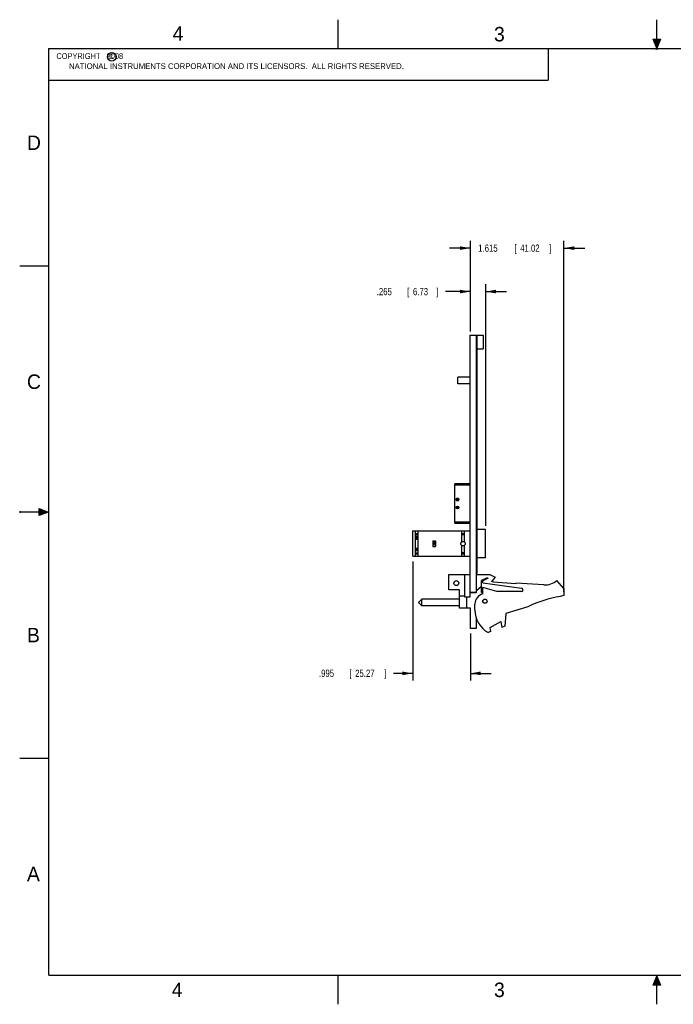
# Model space of a CAD drawing. Header units: inches. Extents: x 0 to 22, y 0 to 17.
# Tile 1 of 8: x 0 to 11.3, y 0 to 17. Entities that reach past the tile are written whole.
import ezdxf

# ---------------------------------------------------------------- set-up
doc = ezdxf.new("R2010")
doc.units = ezdxf.units.IN
doc.header["$LTSCALE"] = 1.21
doc.header["$MEASUREMENT"] = 0
doc.layers.get('0').update_dxf_attribs({"linetype": 'CONTINUOUS'})
doc.layers.add('DIMENSIONS', color=7, linetype='CONTINUOUS')
doc.styles.get("Standard").update_dxf_attribs({"font": 'txt', "width": 0.8})
doc.dimstyles.new('DIMSTYLE_1', dxfattribs={"dimtxt": 0.125, "dimasz": 0.18, "dimexe": 0.18, "dimexo": 0.0625, "dimgap": 0.09, "dimtad": 0, "dimtih": 1, "dimtoh": 1, "dimdec": 3, "dimzin": 4, "dimdsep": 46, "dimtxsty": 'STANDARD', "dimblk": '_FILLED', "dimblk1": '_FILLED', "dimblk2": '_FILLED', "dimcen": 0.09, "dimadec": 0, "dimazin": 0, "dimtp": 0.01, "dimtm": 0.01, "dimtfac": 1, "dimtdec": 3, "dimtofl": 0, "dimtmove": 0, "dimatfit": 3, "dimldrblk": '_FILLED', "dimfxl": 1, "dimtolj": 1, "dimtzin": 4, "dimarcsym": 0})

# ---------------------------------------------------------------- blocks, each defined once
blk = doc.blocks.new('_FILLED')
at = {"color": 0, "linetype": 'BYBLOCK'}
blk.add_solid([(0, 0), (-1, 0.174), (-1, -0.174)], dxfattribs=at)
blk = doc.blocks.new('*D0')
at = {"layer": 'DIMENSIONS', "color": 2, "linetype": 'CONTINUOUS'}
for p, q in [((7.779, 11.618), (7.779, 12.431)), ((8.044, 8.263), (8.044, 12.431)), ((7.779, 12.306), (7.352, 12.306)), ((8.044, 12.306), (8.404, 12.306))]:
    blk.add_line(p, q, dxfattribs=at)
at = {"layer": 'DIMENSIONS', "color": 2, "linetype": 'CONTINUOUS', "xscale": 0.18, "yscale": 0.18, "zscale": 0.18}
blk.add_blockref('_FILLED', (7.779, 12.306), dxfattribs=at)
at = {"layer": 'DIMENSIONS', "color": 2, "linetype": 'CONTINUOUS', "xscale": 0.18, "yscale": 0.18, "zscale": 0.18, "rotation": 180}
blk.add_blockref('_FILLED', (8.044, 12.306), dxfattribs=at)
at = {"layer": 'DIMENSIONS', "color": 2, "linetype": 'CONTINUOUS', "width": 0.8}
for s, p in [('.265', (6.164, 12.243)), ('[', (6.689, 12.243)), ('6.73', (6.789, 12.243)), (']', (7.189, 12.243))]:
    blk.add_text(s, height=0.125, dxfattribs=at).set_placement(p)
blk = doc.blocks.new('*D1')
at = {"layer": 'DIMENSIONS', "color": 2, "linetype": 'CONTINUOUS'}
for p, q in [((7.779, 11.618), (7.779, 13.181)), ((9.394, 7.122), (9.394, 13.181)), ((7.779, 13.056), (7.419, 13.056)), ((9.394, 13.056), (9.754, 13.056))]:
    blk.add_line(p, q, dxfattribs=at)
at = {"layer": 'DIMENSIONS', "color": 2, "linetype": 'CONTINUOUS', "xscale": 0.18, "yscale": 0.18, "zscale": 0.18}
blk.add_blockref('_FILLED', (7.779, 13.056), dxfattribs=at)
at = {"layer": 'DIMENSIONS', "color": 2, "linetype": 'CONTINUOUS', "xscale": 0.18, "yscale": 0.18, "zscale": 0.18, "rotation": 180}
blk.add_blockref('_FILLED', (9.394, 13.056), dxfattribs=at)
at = {"layer": 'DIMENSIONS', "color": 2, "linetype": 'CONTINUOUS', "width": 0.8}
for s, p in [('1.615', (7.915, 12.993)), ('[', (8.54, 12.993)), ('41.02', (8.64, 12.993)), (']', (9.14, 12.993))]:
    blk.add_text(s, height=0.125, dxfattribs=at).set_placement(p)
blk = doc.blocks.new('*D2')
at = {"layer": 'DIMENSIONS', "color": 2, "linetype": 'CONTINUOUS'}
for p, q in [((6.784, 7.645), (6.784, 5.589)), ((7.779, 6.404), (7.779, 5.589)), ((6.784, 5.714), (6.454, 5.714)), ((7.779, 5.714), (8.139, 5.714))]:
    blk.add_line(p, q, dxfattribs=at)
at = {"layer": 'DIMENSIONS', "color": 2, "linetype": 'CONTINUOUS', "xscale": 0.18, "yscale": 0.18, "zscale": 0.18}
blk.add_blockref('_FILLED', (6.784, 5.714), dxfattribs=at)
at = {"layer": 'DIMENSIONS', "color": 2, "linetype": 'CONTINUOUS', "xscale": 0.18, "yscale": 0.18, "zscale": 0.18, "rotation": 180}
blk.add_blockref('_FILLED', (7.779, 5.714), dxfattribs=at)
at = {"layer": 'DIMENSIONS', "color": 2, "linetype": 'CONTINUOUS', "width": 0.8}
for s, p in [('[', (5.691, 5.652)), (']', (6.291, 5.652)), ('.995', (5.166, 5.652)), ('25.27', (5.791, 5.652))]:
    blk.add_text(s, height=0.125, dxfattribs=at).set_placement(p)

msp = doc.modelspace()

# ---------------------------------------------------------------- hatches: boundary and pattern name
at = {"linetype": 'CONTINUOUS'}
for points in [[(11, 16.51), (10.9375, 16.6663), (11.0625, 16.6663)], [(0.3337, 8.5625), (0.49, 8.5), (0.3337, 8.4375)], [(10.9375, 0.3287), (11, 0.485), (11.0625, 0.3287)]]:
    msp.add_hatch(color=2, dxfattribs=at).paths.add_polyline_path(points)

# ---------------------------------------------------------------- linework, layer by layer
at = {"color": 2, "linetype": 'CONTINUOUS'}
for p, q in [((5.5, 16.5), (5.5, 17)), ((11, 16.485), (11, 17)), ((11, 16.51), (10.9375, 16.6663)), ((10.9375, 16.6663), (11.0625, 16.6663)), ((11.0625, 16.6663), (11, 16.51)), ((0.4999, 16.5), (9.1249, 16.5)), ((0.4999, 16.5), (0.4999, 15.9531)), ((9.1249, 16.5), (9.1249, 15.9531)), ((11.015, 16.515), (10.985, 16.485)), ((10.985, 16.485), (11, 16.515)), ((11, 16.485), (11.015, 16.515)), ((0.4999, 15.9531), (9.1249, 15.9531)), ((0, 12.75), (0.5, 12.75)), ((0, 8.515), (0, 8.485)), ((0.3337, 8.4375), (0.3337, 8.5625)), ((0.3337, 8.5625), (0.49, 8.5)), ((0.49, 8.5), (0, 8.5)), ((0.49, 8.5), (0.3337, 8.4375)), ((0, 4.25), (0.5, 4.25)), ((5.5, 0), (5.5, 0.5)), ((10.9375, 0.3287), (11, 0.485)), ((11, 0.485), (11.0625, 0.3287)), ((11, 0), (11, 0.485)), ((11.0625, 0.3287), (10.9375, 0.3287))]:
    msp.add_line(p, q, dxfattribs=at)
at = {"color": 7, "linetype": 'CONTINUOUS'}
for p, q in [((7.7785, 7.0348), (7.7785, 11.5557)), ((7.7785, 11.5557), (7.8785, 11.5557)), ((7.8785, 11.5557), (7.8785, 7.1127)), ((7.8785, 11.5522), (7.9985, 11.5522)), ((7.8785, 11.5457), (7.8935, 11.5457)), ((7.8785, 11.5257), (7.8935, 11.5257)), ((7.8935, 11.5457), (7.8935, 7.4357)), ((7.9985, 11.5522), (7.9985, 11.3152)), ((7.8935, 11.3152), (7.9985, 11.3152)), ((7.566, 10.7154), (7.566, 10.8274)), ((7.7785, 10.8274), (7.566, 10.8274)), ((7.7785, 10.7154), (7.566, 10.7154)), ((7.5113, 8.306), (7.5113, 8.9871)), ((7.7785, 8.9871), (7.5113, 8.9871)), ((7.5113, 8.9674), (7.7785, 8.9674)), ((7.5428, 8.7312), (7.5533, 8.7206)), ((7.5428, 8.7312), (7.5428, 8.6997)), ((7.5743, 8.7312), (7.5428, 8.7312)), ((7.5533, 8.7102), (7.5428, 8.6997)), ((7.5428, 8.6997), (7.5743, 8.6997)), ((7.5533, 8.7102), (7.5533, 8.7206)), ((7.5533, 8.7206), (7.5637, 8.7206)), ((7.5637, 8.7102), (7.5533, 8.7102)), ((7.5637, 8.7206), (7.5743, 8.7312)), ((7.5637, 8.7206), (7.5637, 8.7102)), ((7.5743, 8.6997), (7.5637, 8.7102)), ((7.5743, 8.6997), (7.5743, 8.7312)), ((7.5533, 8.5828), (7.5428, 8.5934)), ((7.5428, 8.5619), (7.5428, 8.5934)), ((7.5428, 8.5934), (7.5743, 8.5934)), ((7.5533, 8.5724), (7.5428, 8.5619)), ((7.5743, 8.5619), (7.5428, 8.5619)), ((7.5533, 8.5828), (7.5533, 8.5724)), ((7.5637, 8.5828), (7.5533, 8.5828)), ((7.5533, 8.5724), (7.5637, 8.5724)), ((7.5743, 8.5934), (7.5637, 8.5828)), ((7.5637, 8.5724), (7.5637, 8.5828)), ((7.5637, 8.5724), (7.5743, 8.5619)), ((7.5743, 8.5934), (7.5743, 8.5619)), ((6.7837, 7.7355), (6.7837, 8.1725)), ((6.7837, 8.1725), (7.7785, 8.1725)), ((6.8289, 8.1725), (6.8289, 7.7355)), ((6.8762, 7.7355), (6.8762, 8.1725)), ((7.7785, 8.3257), (7.5113, 8.3257)), ((7.5113, 8.306), (7.7785, 8.306)), ((7.6289, 8.1725), (7.6289, 7.9855)), ((7.6762, 7.9855), (7.6762, 8.1725)), ((8.0435, 8.2001), (7.8935, 8.2001)), ((8.0435, 7.7079), (8.0435, 8.2001)), ((6.8289, 8.1312), (6.8762, 8.1312)), ((6.8289, 8.1115), (6.8762, 8.1115)), ((6.8427, 8.0757), (6.8427, 8.0324)), ((6.8624, 8.0757), (6.8427, 8.0757)), ((6.8427, 8.0678), (6.8624, 8.0678)), ((6.8427, 8.0403), (6.8624, 8.0403)), ((6.8427, 8.0324), (6.8624, 8.0324)), ((6.8624, 8.0324), (6.8624, 8.0757)), ((7.1289, 8.0032), (7.1289, 7.9048)), ((7.1289, 8.0032), (7.1762, 8.0032)), ((7.1762, 8.0032), (7.1762, 7.9048)), ((7.6289, 8.1312), (7.6762, 8.1312)), ((7.6289, 8.1115), (7.6762, 8.1115)), ((6.8427, 7.8757), (6.8427, 7.8324)), ((6.8427, 7.8757), (6.8624, 7.8757)), ((6.8427, 7.8678), (6.8624, 7.8678)), ((6.8427, 7.8403), (6.8624, 7.8403)), ((6.8427, 7.8324), (6.8624, 7.8324)), ((6.8624, 7.8324), (6.8624, 7.8757)), ((7.1289, 7.9048), (7.1762, 7.9048)), ((7.1427, 7.9757), (7.1427, 7.9324)), ((7.1624, 7.9757), (7.1427, 7.9757)), ((7.1427, 7.9678), (7.1624, 7.9678)), ((7.1427, 7.9403), (7.1624, 7.9403)), ((7.1427, 7.9324), (7.1624, 7.9324)), ((7.1624, 7.9324), (7.1624, 7.9757)), ((7.6289, 7.9225), (7.6289, 7.7355)), ((7.6762, 7.7355), (7.6762, 7.9225)), ((6.7837, 7.7355), (7.7785, 7.7355)), ((6.8289, 7.7965), (6.8762, 7.7965)), ((6.8289, 7.7768), (6.8762, 7.7768)), ((7.6762, 7.7965), (7.6289, 7.7965)), ((7.6289, 7.7768), (7.6762, 7.7768)), ((8.0435, 7.7079), (7.8935, 7.7079)), ((7.4085, 7.4198), (7.7785, 7.4198)), ((7.4085, 7.1568), (7.4085, 7.4198)), ((7.6805, 7.4198), (7.6805, 7.0348)), ((7.8785, 7.4557), (7.8935, 7.4557)), ((7.8785, 7.4357), (7.8935, 7.4357)), ((7.8835, 7.4198), (8.1135, 7.4198)), ((7.8835, 7.1098), (7.8835, 7.4198)), ((8.0553, 7.3568), (7.9735, 7.3198)), ((7.9735, 7.1098), (7.9735, 7.3198)), ((8.0875, 7.3568), (7.9935, 7.3098)), ((8.0875, 7.3568), (8.0553, 7.3568)), ((8.1135, 7.4198), (8.2085, 7.3768)), ((8.1485, 7.3068), (8.1435, 7.3143)), ((8.1435, 7.3143), (8.1435, 7.2998)), ((8.2085, 7.3768), (8.1485, 7.3068)), ((9.3935, 7.1798), (9.2735, 7.3198)), ((7.5925, 7.1568), (7.4085, 7.1568)), ((7.5925, 6.8408), (7.5925, 7.1568)), ((7.9735, 7.2161), (7.8835, 7.1388)), ((7.9935, 7.2748), (7.9935, 7.3098)), ((7.9935, 7.2748), (8.6625, 7.1845)), ((8.2335, 7.1248), (7.9935, 7.1948)), ((7.9935, 7.0848), (7.9935, 7.1948)), ((8.1754, 7.2977), (8.1435, 7.2998)), ((8.1748, 7.2877), (8.1754, 7.2977)), ((8.5639, 7.2622), (8.1748, 7.2877)), ((8.5639, 7.2622), (8.5646, 7.2722)), ((9.0499, 7.2404), (8.5646, 7.2722)), ((9.3935, 7.1798), (9.3935, 7.0598)), ((6.9425, 6.9946), (6.8925, 6.9446)), ((7.5925, 6.9946), (6.9425, 6.9946)), ((6.9425, 6.8796), (6.9425, 6.9946)), ((7.5925, 7.0541), (7.6805, 7.0541)), ((7.6805, 7.0348), (7.7785, 7.0348)), ((7.7145, 7.0348), (7.7145, 6.8408)), ((7.7785, 7.1127), (7.8785, 7.1127)), ((7.8835, 7.1098), (7.7785, 7.1098)), ((7.9735, 7.1098), (7.9935, 7.1098)), ((8.6585, 7.1248), (8.2335, 7.1248)), ((9.3935, 7.0598), (9.3315, 7.0402)), ((6.8925, 6.9296), (6.8925, 6.9446)), ((6.9425, 6.8796), (6.8925, 6.9296)), ((7.5925, 6.8796), (6.9425, 6.8796)), ((7.7805, 6.8408), (7.5925, 6.8408)), ((7.7805, 6.4908), (7.7805, 6.8408)), ((7.8585, 6.8097), (7.8585, 6.9105)), ((8.7735, 6.8645), (8.3935, 6.7448)), ((7.8856, 6.6567), (7.8785, 6.6508)), ((7.8785, 6.6508), (7.8785, 6.4908)), ((8.3935, 6.7448), (8.3735, 6.5278)), ((7.8785, 6.4908), (7.7805, 6.4908)), ((8.1195, 6.5085), (8.3035, 6.6085)), ((8.1341, 6.4357), (8.1195, 6.5085)), ((8.3035, 6.6085), (8.3235, 6.5085)), ((8.3735, 6.5278), (8.3235, 6.5085)), ((8.1341, 6.4357), (8.0875, 6.4178))]:
    msp.add_line(p, q, dxfattribs=at)
at = {"color": 7, "linetype": 'CONTINUOUS', "const_width": 0.02}
for points in [[(0.5, 16.5), (0.5, 0.5)], [(21.5, 16.5), (0.5, 16.5)], [(0.5, 0.5), (21.5, 0.5)]]:
    msp.add_lwpolyline(points, dxfattribs=at)
at = {"color": 2, "linetype": 'CONTINUOUS'}
msp.add_circle((1.5893, 16.359), 0.0754, dxfattribs=at)
at = {"color": 7, "linetype": 'CONTINUOUS'}
for centre, radius in [((7.5585, 8.7154), 0.0236), ((7.5585, 8.5776), 0.0236), ((7.6526, 7.954), 0.0394), ((7.5375, 7.2722), 0.0425), ((8.0305, 6.9598), 0.0365), ((8.0305, 6.9598), 0.035)]:
    msp.add_circle(centre, radius, dxfattribs=at)
for centre, radius, start, end in [((9.0695, 7.5398), 0.3, 266.25328, 312.83343), ((8.6585, 7.1548), 0.03, 270, 82.31552), ((8.0385, 6.9105), 0.18, 104.47751, 180), ((9.6548, 5.0402), 2.026, 99.18331, 115.78554), ((8.3085, 6.8097), 0.45, 180, 240.58636)]:
    msp.add_arc(centre, radius, start, end, dxfattribs=at)

# ---------------------------------------------------------------- texts
at = {"color": 2, "linetype": 'CONTINUOUS'}
for s, height, p in [('4', 0.25, (2.64, 16.6369)), ('3', 0.25, (8.1875, 16.625)), ('c', 0.1, (1.5463, 16.328)), ('NATIONAL INSTRUMENTS CORPORATION AND ITS LICENSORS.  ALL RIGHTS RESERVED.', 0.1, (0.851, 16.1482)), ('D', 0.25, (0.125, 14.75)), ('C', 0.25, (0.125, 10.625)), ('B', 0.25, (0.125, 6.25)), ('A', 0.25, (0.125, 2.125)), ('4', 0.25, (2.625, 0.125)), ('3', 0.25, (8.1875, 0.125))]:
    msp.add_text(s, height=height, dxfattribs=at).set_placement(p)
at = {"color": 2, "linetype": 'CONTINUOUS', "insert": (0.5624, 16.4219), "char_height": 0.1, "width": 1.44, "attachment_point": 1}
msp.add_mtext('  COPYRIGHT   2008', dxfattribs=at)

# ---------------------------------------------------------------- dimensions: what is measured, and where the dimension line sits
at = {"layer": 'DIMENSIONS', "color": 2, "linetype": 'CONTINUOUS'}
dim = msp.add_linear_dim(base=(9.3935, 13.0557), p1=(7.7785, 11.6182), p2=(9.3935, 7.1223), dimstyle='DIMSTYLE_1', dxfattribs=at)
dim.commit()
dim.dimension.update_dxf_attribs({"geometry": '*D1', "text_midpoint": (8.5771, 13.0557), "dimtype": 160})
for base, p1, p2, picture, middle in [((7.7785, 12.3057), (8.0435, 8.2626), (7.7785, 11.6182), '*D0', (6.727, 12.3057)), ((6.7837, 5.7142), (7.7785, 6.4036), (6.7837, 7.6447), '*D2', (5.779, 5.7142))]:
    dim = msp.add_linear_dim(base=base, p1=p1, p2=p2, angle=180, dimstyle='DIMSTYLE_1', dxfattribs=at)
    dim.commit()
    dim.dimension.update_dxf_attribs({"geometry": picture, "text_midpoint": middle, "dimtype": 160})

doc.saveas('drawing.dxf')
